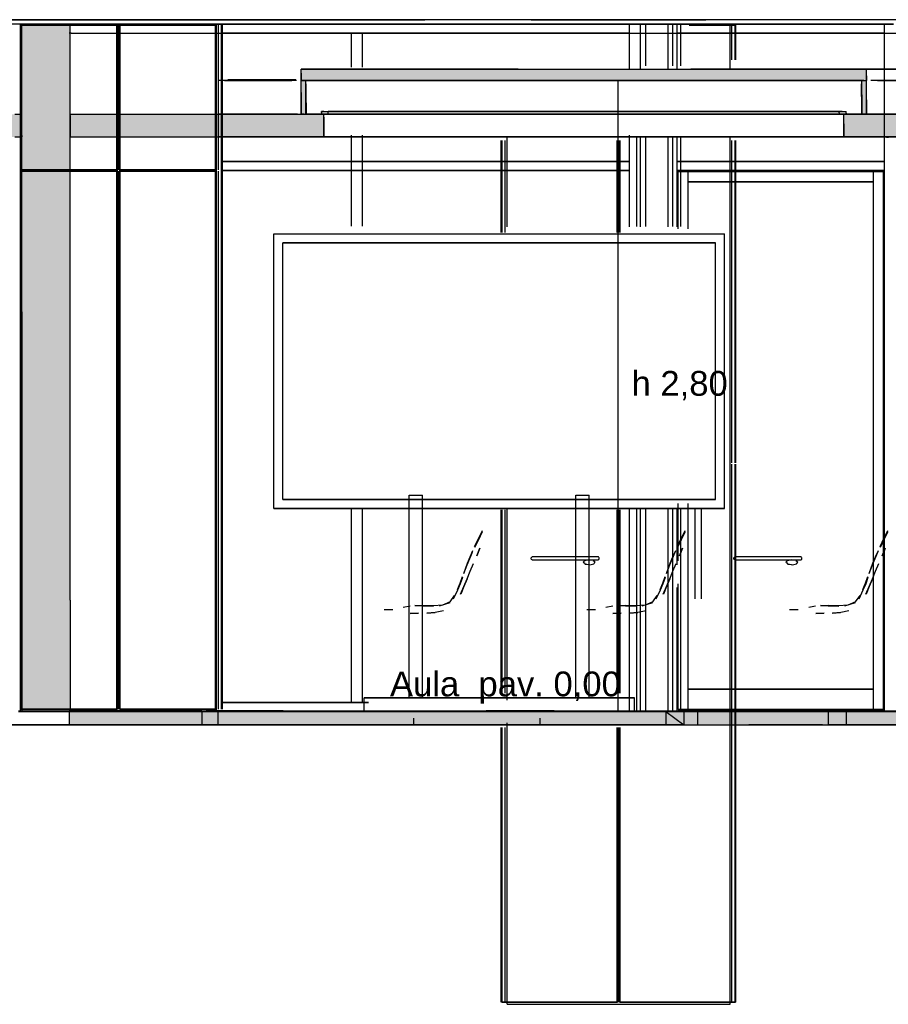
# Model space of a CAD drawing. Header units: millimetres. Extents: x -8297 to 34045, y -61360 to 6071.
# Tile 28 of 68: x 16571 to 20428, y -41300 to -36930. Entities that reach past the tile are written whole.
import ezdxf
from ezdxf.enums import TextEntityAlignment as Align

# ---------------------------------------------------------------- set-up
doc = ezdxf.new("R2010")
doc.units = ezdxf.units.MM
for name, color, linetype in [('S-QUOTE', 40, 'Continuous'), ('S-TAGLIO-ARR', 9, 'Continuous'), ('S-TAGLIO-CS', 9, 'Continuous'), ('S-TAGLIO-NUOVO', 40, 'Continuous'), ('S-TAGLIO-PAV', 33, 'Continuous'), ('S-TAGLIO-SOFF', 8, 'Continuous'), ('S-TESTI', 7, 'Continuous'), ('S-VISTA', 8, 'Continuous'), ('S-VISTA-ARREDI', 9, 'Continuous')]:
    doc.layers.add(name, color=color, linetype=linetype)
doc.styles.add('VISIO', font='arial.ttf')

msp = doc.modelspace()

# ---------------------------------------------------------------- hatches: boundary and pattern name
at = {"layer": 'S-TAGLIO-CS'}
for points in [[(19448, -37200), (17840, -37200), (17828, -37200), (17820, -37200), (17820, -37168), (17820, -37150), (18784, -37150), (20242, -37150), (20330, -37150), (20330, -37178), (20330, -37200), (20318, -37200), (20310, -37200), (20242, -37200), (19448, -37200)], [(17828, -37200), (17840, -37200), (17840, -37298), (17840, -37350), (17834, -37350), (17820, -37350), (17820, -37252), (17820, -37200), (17828, -37200)], [(20310, -37200), (20318, -37200), (20330, -37200), (20330, -37286), (20330, -37350), (20322, -37350), (20310, -37350), (20310, -37264), (20310, -37200)], [(16124, -37450), (16100, -37450), (16100, -37440), (16100, -37350), (16108, -37350), (16126, -37350), (16132, -37350), (16180, -37350), (16192, -37350), (16200, -37350), (16400, -37350), (16434, -37350), (16536, -37350), (16550, -37350), (16580, -37350), (16580, -37444), (16580, -37450), (16550, -37450), (16536, -37450), (16434, -37450), (16400, -37450), (16350, -37450), (16124, -37450)], [(16796, -37450), (16794, -37450), (16794, -37356), (16794, -37350), (16796, -37350), (17434, -37350), (17440, -37350), (17446, -37350), (17456, -37350), (17502, -37350), (17596, -37350), (17820, -37350), (17834, -37350), (17840, -37350), (17912, -37350), (17920, -37350), (17920, -37362), (17920, -37450), (17502, -37450), (17456, -37450), (17446, -37450), (17440, -37450), (17434, -37450), (16796, -37450)], [(20322, -37450), (20230, -37450), (20230, -37392), (20230, -37350), (20240, -37350), (20310, -37350), (20322, -37350), (20330, -37350), (20400, -37350), (20556, -37350), (20610, -37350), (20612, -37350), (20674, -37350), (20680, -37350), (20680, -37398), (20680, -37450), (20674, -37450), (20612, -37450), (20610, -37450), (20556, -37450), (20322, -37450)]]:
    msp.add_hatch(color=9, dxfattribs=at).paths.add_polyline_path(points)
at = {"layer": 'S-TAGLIO-NUOVO'}
msp.add_hatch(color=40, dxfattribs=at).paths.add_polyline_path([(16580, -36950), (16672, -36950), (16796, -36950), (16796, -39506), (16796, -40000), (16672, -40000), (16608, -40000), (16580, -40000), (16580, -39598), (16580, -38226), (16580, -36950)])
at = {"layer": 'S-TAGLIO-PAV'}
for points in [[(16798, -40000), (16790, -40000), (16790, -39998), (16946, -39998), (17394, -39998), (17406, -39998), (17436, -39998), (17436, -40000), (17366, -40000), (17364, -40000), (17354, -40000), (17350, -40000), (16798, -40000)], [(20136, -40060), (19808, -40060), (19760, -40060), (17734, -40060), (17716, -40060), (17600, -40060), (17366, -40060), (17364, -40060), (17354, -40060), (17350, -40060), (17342, -40060), (16790, -40060), (16790, -40004), (16790, -40000), (16798, -40000), (17350, -40000), (17354, -40000), (17364, -40000), (17366, -40000), (17436, -40000), (17440, -40000), (17614, -40000), (17732, -40000), (18152, -40000), (18184, -40000), (18640, -40000), (18642, -40000), (19710, -40000), (19732, -40000), (19842, -40000), (19844, -40000), (19996, -40000), (20026, -40000), (20034, -40000), (20418, -40000), (20424, -40000), (20432, -40000), (20638, -40000), (20664, -40000), (20664, -40030), (20664, -40060), (20468, -40060), (20250, -40060), (20210, -40060), (20136, -40060)], [(17614, -40000), (17440, -40000), (17440, -39998), (17740, -39998), (18640, -39998), (18640, -40000), (18184, -40000), (18152, -40000), (17732, -40000), (17614, -40000)], [(19710, -40000), (18642, -40000), (18642, -39998), (18944, -39998), (19842, -39998), (19842, -40000), (19732, -40000), (19710, -40000)], [(19996, -40000), (19844, -40000), (19844, -39998), (20052, -39998), (20664, -39998), (20664, -40000), (20638, -40000), (20432, -40000), (20424, -40000), (20418, -40000), (20034, -40000), (20026, -40000), (19996, -40000)]]:
    msp.add_hatch(color=33, dxfattribs=at).paths.add_polyline_path(points)

# ---------------------------------------------------------------- linework, layer by layer
at = {"layer": 'S-QUOTE'}
msp.add_line((19227.5, -39998), (19227.5, -37200), dxfattribs=at)
at = {"layer": 'S-TAGLIO-ARR'}
for p, q in [((18843.7, -39316.3), (18842, -39318)), ((18842, -39320.6), (18842, -39318)), ((18842, -39324), (18842, -39320.6)), ((18842, -39324), (18844.3, -39325.7)), ((18846, -39314), (18843.7, -39316.3)), ((18844.3, -39325.7), (18846, -39327)), ((18868.4, -39314), (18846, -39314)), ((18846, -39327), (18868.4, -39327)), ((18883, -39314), (18868.4, -39314)), ((18868.4, -39327), (18883, -39327)), ((18901.4, -39314), (18883, -39314)), ((18883, -39327), (18901.6, -39327)), ((18920, -39314), (18901.4, -39314)), ((18901.6, -39327), (18920, -39327)), ((18938.4, -39314), (18920, -39314)), ((18920, -39327), (18938.6, -39327)), ((18957, -39314), (18938.4, -39314)), ((18938.6, -39327), (18957, -39327)), ((18975.4, -39314), (18957, -39314)), ((18957, -39327), (18975.6, -39327)), ((18994, -39314), (18975.4, -39314)), ((18975.6, -39327), (18994, -39327)), ((19012.4, -39314), (18994, -39314)), ((18994, -39327), (19012.6, -39327)), ((19031, -39314), (19012.4, -39314)), ((19012.6, -39327), (19031, -39327)), ((19049.4, -39314), (19031, -39314)), ((19031, -39327), (19049.6, -39327)), ((19068, -39314), (19049.4, -39314)), ((19049.6, -39327), (19068, -39327)), ((19086.4, -39314), (19068, -39314)), ((19068, -39327), (19086.6, -39327)), ((19089.7, -39328.8), (19079.9, -39331)), ((19105, -39314), (19086.4, -39314)), ((19086.6, -39327), (19105, -39327)), ((19097.8, -39327), (19089.7, -39328.8)), ((19110.1, -39329), (19097.8, -39327)), ((19114.6, -39314), (19105, -39314)), ((19105, -39327), (19114.6, -39327)), ((19116.4, -39330), (19110.1, -39329)), ((19123.4, -39314), (19114.6, -39314)), ((19114.6, -39327), (19140.1, -39327)), ((19116.4, -39330), (19120.9, -39333.2)), ((19140.1, -39314), (19123.4, -39314)), ((19142, -39316.6), (19140.1, -39314)), ((19140.1, -39327), (19141.5, -39325.9)), ((19141.5, -39325.9), (19143.4, -39324)), ((19143.4, -39318), (19142, -39316.6)), ((19143.4, -39321.9), (19143.4, -39318)), ((19143.4, -39324), (19143.4, -39321.9)), ((19743.7, -39316.3), (19742, -39318)), ((19742, -39320.6), (19742, -39318)), ((19742, -39324), (19742, -39320.6)), ((19742, -39324), (19744.3, -39325.7)), ((19746, -39314), (19743.7, -39316.3)), ((19744.3, -39325.7), (19746, -39327)), ((19768.4, -39314), (19746, -39314)), ((19746, -39327), (19768.4, -39327)), ((19783, -39314), (19768.4, -39314)), ((19768.4, -39327), (19783, -39327)), ((19801.4, -39314), (19783, -39314)), ((19783, -39327), (19801.6, -39327)), ((19820, -39314), (19801.4, -39314)), ((19801.6, -39327), (19820, -39327)), ((19838.4, -39314), (19820, -39314)), ((19820, -39327), (19838.6, -39327)), ((19857, -39314), (19838.4, -39314)), ((19838.6, -39327), (19857, -39327)), ((19875.4, -39314), (19857, -39314)), ((19857, -39327), (19875.6, -39327)), ((19894, -39314), (19875.4, -39314)), ((19875.6, -39327), (19894, -39327)), ((19912.4, -39314), (19894, -39314)), ((19894, -39327), (19912.6, -39327)), ((19931, -39314), (19912.4, -39314)), ((19912.6, -39327), (19931, -39327)), ((19949.4, -39314), (19931, -39314)), ((19931, -39327), (19949.6, -39327)), ((19968, -39314), (19949.4, -39314)), ((19949.6, -39327), (19968, -39327)), ((19986.4, -39314), (19968, -39314)), ((19968, -39327), (19986.6, -39327)), ((19989.7, -39328.8), (19979.9, -39331)), ((20005, -39314), (19986.4, -39314)), ((19986.6, -39327), (20005, -39327)), ((19997.8, -39327), (19989.7, -39328.8)), ((20010.1, -39329), (19997.8, -39327)), ((20014.6, -39314), (20005, -39314)), ((20005, -39327), (20014.6, -39327)), ((20016.4, -39330), (20010.1, -39329)), ((20023.4, -39314), (20014.6, -39314)), ((20014.6, -39327), (20040.1, -39327)), ((20016.4, -39330), (20020.9, -39333.2)), ((20040.1, -39314), (20023.4, -39314)), ((20042, -39316.6), (20040.1, -39314)), ((20040.1, -39327), (20041.5, -39325.9)), ((20041.5, -39325.9), (20043.4, -39324)), ((20043.4, -39318), (20042, -39316.6)), ((20043.4, -39321.9), (20043.4, -39318)), ((20043.4, -39324), (20043.4, -39321.9)), ((19076.8, -39333.6), (19072.8, -39338)), ((19072.8, -39338), (19076.6, -39341.1)), ((19076.6, -39341.1), (19082, -39346)), ((19079.9, -39331), (19076.8, -39333.6)), ((19082, -39346), (19084.5, -39346.4)), ((19084.5, -39346.4), (19089.2, -39347.2)), ((19089.2, -39347.2), (19096.2, -39348.3)), ((19096.2, -39348.3), (19100.4, -39349)), ((19100.4, -39349), (19108.2, -39347.4)), ((19108.2, -39347.4), (19120, -39345)), ((19121.2, -39343.5), (19120.2, -39344.8)), ((19125.9, -39337), (19120.9, -39333.2)), ((19121.2, -39343.5), (19125.1, -39338)), ((19125.1, -39338), (19125.9, -39337)), ((19976.8, -39333.6), (19972.8, -39338)), ((19972.8, -39338), (19976.6, -39341.1)), ((19976.6, -39341.1), (19982, -39346)), ((19979.9, -39331), (19976.8, -39333.6)), ((19982, -39346), (19984.5, -39346.4)), ((19984.5, -39346.4), (19989.2, -39347.2)), ((19989.2, -39347.2), (19996.2, -39348.3)), ((19996.2, -39348.3), (20000.4, -39349)), ((20000.4, -39349), (20008.2, -39347.4)), ((20008.2, -39347.4), (20020, -39345)), ((20021.2, -39343.5), (20020.2, -39344.8)), ((20025.9, -39337), (20020.9, -39333.2)), ((20021.2, -39343.5), (20025.1, -39338)), ((20025.1, -39338), (20025.9, -39337))]:
    msp.add_line(p, q, dxfattribs=at)
at = {"layer": 'S-TAGLIO-CS'}
for p, q in [((18783.7, -37150), (17821, -37150)), ((17821, -37167.6), (17821, -37150)), ((17821, -37167.6), (17821, -37200)), ((18783.7, -37150), (20242.1, -37150)), ((20242.1, -37150), (20330, -37150)), ((20330, -37178.7), (20330, -37150)), ((20330, -37178.7), (20330, -37200)), ((19447.8, -37200), (17821, -37200)), ((17828.1, -37200), (17821, -37200)), ((17821, -37252.7), (17821, -37200)), ((17828.1, -37200), (17841, -37200)), ((17841, -37297.4), (17841, -37200)), ((17843, -37299.4), (17843, -37215)), ((19447.8, -37200), (20242.1, -37200)), ((20242.1, -37200), (20330, -37200)), ((20308, -37270.2), (20308, -37215)), ((20318.5, -37200), (20310, -37200)), ((20310, -37263.8), (20310, -37200)), ((20318.5, -37200), (20330, -37200)), ((20330, -37286), (20330, -37200)), ((17821, -37252.7), (17821, -37350)), ((20308, -37270.2), (20308, -37345)), ((20310, -37263.8), (20310, -37350)), ((17841, -37297.4), (17841, -37350)), ((17843, -37299.4), (17843, -37345)), ((20330, -37286), (20330, -37350)), ((16550.1, -37350), (16579.5, -37350)), ((16579.5, -37350), (16580, -37350)), ((16580, -37444.7), (16580, -37350)), ((16795.3, -37350), (16794.7, -37350)), ((16794.7, -37355.5), (16794.7, -37350)), ((16794.7, -37355.5), (16794.7, -37450)), ((16795.3, -37350), (17434.6, -37350)), ((17434.6, -37350), (17440.8, -37350)), ((17440.8, -37350), (17445.5, -37350)), ((17445.5, -37350), (17446.9, -37350)), ((17446.9, -37350), (17455.1, -37350)), ((17455.1, -37350), (17501.5, -37350)), ((17501.5, -37350), (17596.7, -37350)), ((17596.7, -37350), (17921, -37350)), ((17834, -37350), (17821, -37350)), ((17834, -37350), (17841, -37350)), ((17921.6, -37338), (17911, -37338)), ((17911, -37342.2), (17911, -37338)), ((17911, -37342.2), (17911, -37350)), ((17930.7, -37350), (17911, -37350)), ((17921, -37362.1), (17921, -37350)), ((17921, -37362.1), (17921, -37450)), ((17921.6, -37338), (17941, -37338)), ((17930.7, -37350), (17941, -37350)), ((17941, -37345.8), (17941, -37338)), ((17941, -37345.8), (17941, -37350)), ((20222.5, -37338), (20210, -37338)), ((20210, -37343), (20210, -37338)), ((20210, -37343), (20210, -37350)), ((20227.3, -37350), (20210, -37350)), ((20222.5, -37338), (20240, -37338)), ((20227.3, -37350), (20240, -37350)), ((20400.5, -37350), (20230, -37350)), ((20230, -37391.9), (20230, -37350)), ((20240, -37345), (20240, -37338)), ((20240, -37345), (20240, -37350)), ((20321.4, -37350), (20310, -37350)), ((20321.4, -37350), (20330, -37350)), ((20400.5, -37350), (20555.6, -37350)), ((20230, -37391.9), (20230, -37450)), ((16550.1, -37450), (16579.5, -37450)), ((16579.5, -37450), (16580, -37450)), ((16580, -37444.7), (16580, -37450)), ((16795.3, -37450), (16794.7, -37450)), ((16795.3, -37450), (17434.6, -37450)), ((17434.6, -37450), (17440.8, -37450)), ((17440.8, -37450), (17445.5, -37450)), ((17445.5, -37450), (17446.9, -37450)), ((17446.9, -37450), (17455.1, -37450)), ((17455.1, -37450), (17501.5, -37450)), ((17501.5, -37450), (17921, -37450)), ((20322.1, -37450), (20230, -37450)), ((20322.1, -37450), (20555.6, -37450)), ((20419, -37452), (20416.9, -37452)), ((20419, -37452), (20419.6, -37452)), ((20419.6, -37452), (20429, -37452))]:
    msp.add_line(p, q, dxfattribs=at)
at = {"layer": 'S-TAGLIO-NUOVO'}
for p, q in [((16671.2, -36950), (16580, -36950)), ((16580, -38226), (16580, -36950)), ((16671.2, -36950), (16795, -36950)), ((16795, -39505.8), (16795, -36950)), ((16580, -38226), (16580, -39597.1)), ((16795, -39505.8), (16795, -40000)), ((16580, -39597.1), (16580, -40000)), ((16608.4, -40000), (16580, -40000)), ((16608.4, -40000), (16671.8, -40000)), ((16671.8, -40000), (16795, -40000))]:
    msp.add_line(p, q, dxfattribs=at)
at = {"layer": 'S-TAGLIO-PAV'}
for p, q in [((16945.4, -39998), (16790, -39998)), ((16790, -39998.5), (16790, -40000)), ((16790, -40003.9), (16790, -40000)), ((16798.5, -40000), (16790, -40000)), ((16790, -40003.9), (16790, -40060)), ((16798.5, -40000), (17349.8, -40000)), ((16945.4, -39998), (17393.5, -39998)), ((17349.8, -40000), (17354.8, -40000)), ((17354.8, -40000), (17363.9, -40000)), ((17363.9, -40000), (17365.7, -40000)), ((17365.7, -40000), (17613.9, -40000)), ((17393.5, -39998), (17406.1, -39998)), ((17406.1, -39998), (17436, -39998)), ((17436, -39999.5), (17436, -39998)), ((17436, -39999.5), (17436, -40000)), ((17436.8, -40000), (17436, -40000)), ((17436.8, -40000), (17439, -40000)), ((17740.6, -39998), (17439, -39998)), ((17439, -39998.5), (17439, -39998)), ((17439, -39998.5), (17439, -40000)), ((17613.9, -40000), (17732.9, -40000)), ((17732.9, -40000), (18152.2, -40000)), ((17740.6, -39998), (18639, -39998)), ((18152.2, -40000), (18184.2, -40000)), ((18184.2, -40000), (19709.2, -40000)), ((18639, -39999.5), (18639, -39998)), ((18639, -39999.5), (18639, -40000)), ((18639.8, -40000), (18639, -40000)), ((18639.8, -40000), (18642, -40000)), ((18943.6, -39998), (18642, -39998)), ((18642, -39998.5), (18642, -39998)), ((18642, -39998.5), (18642, -40000)), ((18943.6, -39998), (19842, -39998)), ((19709.2, -40000), (19732.6, -40000)), ((19732.6, -40000), (19995.4, -40000)), ((19842, -39999.5), (19842, -39998)), ((19842, -39999.5), (19842, -40000)), ((19842.8, -40000), (19842, -40000)), ((19842.8, -40000), (19845, -40000)), ((20051.1, -39998), (19845, -39998)), ((19845, -39998.5), (19845, -39998)), ((19845, -39998.5), (19845, -40000)), ((19995.4, -40000), (20025.5, -40000)), ((20025.5, -40000), (20033.5, -40000)), ((20033.5, -40000), (20417.5, -40000)), ((20051.1, -39998), (20665, -39998)), ((20417.5, -40000), (20423.5, -40000)), ((20423.5, -40000), (20432.5, -40000)), ((17341.4, -40060), (16790, -40060)), ((17341.4, -40060), (17349.8, -40060)), ((17349.8, -40060), (17354.8, -40060)), ((17354.8, -40060), (17363.9, -40060)), ((17363.9, -40060), (17365.7, -40060)), ((17365.7, -40060), (17600.7, -40060)), ((17600.7, -40060), (17716.6, -40060)), ((17716.6, -40060), (17733, -40060)), ((17733, -40060), (19760.2, -40060)), ((19760.2, -40060), (19807.5, -40060)), ((20135.6, -40060), (19807.5, -40060)), ((20135.6, -40060), (20209.6, -40060)), ((20209.6, -40060), (20249.8, -40060)), ((20249.8, -40060), (20467.5, -40060))]:
    msp.add_line(p, q, dxfattribs=at)
at = {"layer": 'S-TAGLIO-SOFF'}
for p, q in [((16798.9, -36990), (16790, -36990)), ((16798.9, -36990), (17348.3, -36990)), ((17348.3, -36990), (17353.6, -36990)), ((17353.6, -36990), (17363.2, -36990)), ((17363.2, -36990), (17365.1, -36990)), ((17365.1, -36990), (17613.2, -36990)), ((17613.2, -36990), (17731.5, -36990)), ((17731.5, -36990), (18144.1, -36990)), ((18144.1, -36990), (18176.4, -36990)), ((18176.4, -36990), (19771.7, -36990)), ((19771.7, -36990), (19817.6, -36990)), ((20134.8, -36990), (19817.6, -36990)), ((20134.8, -36990), (20211.4, -36990)), ((20211.4, -36990), (20250.1, -36990)), ((20250.1, -36990), (20460.3, -36990))]:
    msp.add_line(p, q, dxfattribs=at)
at = {"layer": 'S-VISTA'}
for p, q in [((19350, -36950), (14005, -36950)), ((19440, -36930), (14060, -36930)), ((19350, -36950), (14217, -36950)), ((14940, -36930), (18320, -36930)), ((18300, -36930), (14940, -36930)), ((17445, -36950), (16575, -36950)), ((16575, -36950), (17445, -36950)), ((16575, -40000), (16575, -36950)), ((17007, -36955), (16575, -36955)), ((16575, -37597), (16575, -36955)), ((16575, -37597), (16575, -36955)), ((16579, -36955), (17003, -36955)), ((16579, -37597), (16579, -36955)), ((16795, -36950), (16580, -36950)), ((16795, -36950), (16580, -36950)), ((16810, -36950), (16860, -36950)), ((16860, -36950), (16810, -36950)), ((16860, -36950), (19278, -36950)), ((19278, -36950), (16860, -36950)), ((17003, -37597), (17003, -36955)), ((17007, -37597), (17007, -36955)), ((17007, -37597), (17007, -36955)), ((17445, -36955), (17013, -36955)), ((17013, -37597), (17013, -36955)), ((17013, -37597), (17013, -36955)), ((17017, -36955), (17441, -36955)), ((17017, -37597), (17017, -36955)), ((17441, -37597), (17441, -36955)), ((17445, -40000), (17445, -36950)), ((17445, -37597), (17445, -36955)), ((17445, -37597), (17445, -36955)), ((17453, -37329.5), (17453, -36955)), ((17453, -37329.5), (17453, -36955)), ((17453, -37597), (17453, -36955)), ((17453, -37329.5), (17453, -36955)), ((17467, -37329.5), (17467, -36955)), ((17467, -37329.5), (17467, -36955)), ((17467, -37597), (17467, -36955)), ((17467, -37329.5), (17467, -36955)), ((17471, -37329.5), (17471, -36955)), ((17471, -37329.5), (17471, -36955)), ((17471, -37597), (17471, -36955)), ((17471, -37329.5), (17471, -36955)), ((18370, -36930), (18300, -36930)), ((18320, -36930), (18370, -36930)), ((18735, -36950), (19725, -36950)), ((18842.5, -36930), (18880, -36930)), ((18880, -36930), (19580, -36930)), ((19278, -36950), (19327, -36950)), ((19327, -36950), (19278, -36950)), ((19278, -37150), (19278, -36950)), ((19278, -37150), (19278, -36950)), ((19278, -36990), (19278, -36950)), ((19278, -36990), (19278, -36950)), ((19327, -37150), (19327, -36950)), ((19327, -37150), (19327, -36950)), ((19505, -36950), (19350, -36950)), ((19470, -36950), (19350, -36950)), ((19350, -36950), (19350, -37135.2)), ((19520, -36930), (19440, -36930)), ((19450, -36950), (19490, -36950)), ((19490, -36950), (19450, -36950)), ((19450, -37150), (19450, -36950)), ((19450, -37150), (19450, -36950)), ((19505, -36950), (19470, -36950)), ((19470, -36950), (19470, -37135.2)), ((19490, -37150), (19490, -36950)), ((19490, -37150), (19490, -36950)), ((19490, -36950), (20410, -36950)), ((20410, -36950), (19490, -36950)), ((19490, -36990), (19490, -36950)), ((19490, -36990), (19490, -36950)), ((19505, -36950), (19505, -37135.2)), ((19505, -36950), (19505, -37135.2)), ((19505, -36950), (19505, -37135.2)), ((19505, -36950), (19505, -37135.2)), ((20160, -36930), (19520, -36930)), ((19543, -36955), (19747, -36955)), ((19751, -36955), (19543.8, -36955)), ((19580, -36930), (19617.5, -36930)), ((19725, -37150), (19725, -36950)), ((19733, -37108.3), (19733, -36955)), ((19747, -37108.3), (19747, -36955)), ((19747, -37108.3), (19747, -36955)), ((19751, -37108.3), (19751, -36955)), ((19751, -37108.3), (19751, -36955)), ((19751, -37108.3), (19751, -36955)), ((20240, -36930), (20160, -36930)), ((20610, -36930), (20240, -36930)), ((20410, -36950), (20450, -36950)), ((20450, -36950), (20410, -36950)), ((20410, -40000), (20410, -36950)), ((20410, -37350), (20410, -36950)), ((20410, -36990), (20410, -36950)), ((20410, -36990), (20410, -36950)), ((17464.5, -36990), (19278, -36990)), ((19278, -36990), (17464.5, -36990)), ((17464.5, -36990), (19278, -36990)), ((19278, -36990), (17464.5, -36990)), ((17490, -36990), (19440, -36990)), ((18044, -36990), (18093, -36990)), ((18093, -36990), (18044, -36990)), ((18044, -37141), (18044, -36990)), ((18044, -37141), (18044, -36990)), ((18093, -37141), (18093, -36990)), ((18093, -37141), (18093, -36990)), ((19278, -37141), (19278, -36990)), ((19278, -37141), (19278, -36990)), ((19440, -36990), (19520, -36990)), ((19490, -36990), (20410, -36990)), ((20410, -36990), (19490, -36990)), ((19490, -36990), (20410, -36990)), ((20410, -36990), (19490, -36990)), ((19490, -37145.5), (19490, -36990)), ((19490, -37145.5), (19490, -36990)), ((19520, -36990), (20160, -36990)), ((20160, -36990), (20240, -36990)), ((20240, -36990), (20558.8, -36990)), ((20410, -37560), (20410, -36990)), ((20410, -37560), (20410, -36990)), ((17821, -37150), (20330, -37150)), ((17821, -37200), (17821, -37150)), ((20200, -37150), (19550, -37150)), ((19552.9, -37150), (20553.4, -37150)), ((20550, -37150), (20200, -37150)), ((20330, -37200), (20330, -37150)), ((17800, -37200), (17450, -37200)), ((17800, -37200), (17450, -37200)), ((17480, -37200), (17780, -37200)), ((17797.2, -37197), (17494.7, -37197)), ((17797.2, -37197), (17494.7, -37197)), ((17821, -37200), (20330, -37200)), ((17821, -37200), (20330, -37200)), ((17821, -37350), (17821, -37200)), ((20310, -37200), (17841, -37200)), ((17841, -37350), (17841, -37200)), ((20310, -37350), (20310, -37200)), ((20330, -37350), (20330, -37200)), ((20550, -37200), (20350, -37200)), ((20550, -37200), (20350, -37200)), ((20380.1, -37200), (20530.2, -37200)), ((16549, -37350), (16580, -37350)), ((16580, -37450), (16580, -37350)), ((16795, -37350), (17471, -37350)), ((16795, -37450), (16795, -37350)), ((17800, -37350), (17450, -37350)), ((17805, -37350), (17455, -37350)), ((17464.4, -37350), (17917.5, -37350)), ((17471, -37450), (17471, -37350)), ((17480, -37350), (17780, -37350)), ((17821, -37350), (20330, -37350)), ((20310, -37350), (17841, -37350)), ((17911, -37338), (20240, -37338)), ((17911, -37350), (20240, -37350)), ((20230, -37350), (17921, -37350)), ((17921, -37450), (17921, -37350)), ((17921, -37450), (17921, -37350)), ((20210, -37338), (17941, -37338)), ((20210, -37350), (17941, -37350)), ((20230, -37450), (20230, -37350)), ((20276.1, -37350), (20434, -37350)), ((20550, -37350), (20350, -37350)), ((20380.1, -37350), (20530.2, -37350)), ((20450, -37350), (20399.5, -37350)), ((16549, -37450), (16580, -37450)), ((16795, -37450), (17471, -37450)), ((17453, -37597), (17453, -37436.5)), ((17453, -37597), (17453, -37436.5)), ((17453, -37597), (17453, -37436.5)), ((19305, -37450), (17455, -37450)), ((17464.4, -37450), (19327, -37450)), ((17467, -37597), (17467, -37436.5)), ((17467, -37597), (17467, -37436.5)), ((17467, -37597), (17467, -37436.5)), ((17468.4, -37450), (19340.9, -37450)), ((17471, -37597), (17471, -37436.5)), ((17471, -37597), (17471, -37436.5)), ((17471, -37597), (17471, -37436.5)), ((19340.9, -37450), (17487.3, -37450)), ((20230, -37450), (17921, -37450)), ((18044, -37845.8), (18044, -37443.1)), ((18044, -37845.8), (18044, -37443.1)), ((18093, -37845.8), (18093, -37443.1)), ((18093, -37845.8), (18093, -37443.1)), ((18713, -37450), (19333.4, -37450)), ((18735, -37850), (18735, -37450)), ((19278, -37845.8), (19278, -37443.1)), ((19278, -37845.8), (19278, -37443.1)), ((19278, -37850), (19278, -37450)), ((19278, -37850), (19278, -37450)), ((19310, -37447.3), (19310, -37847.7)), ((19310, -37447.3), (19310, -37847.7)), ((19327, -37850), (19327, -37450)), ((19327, -37850), (19327, -37450)), ((19327, -37450), (19450, -37450)), ((19350, -37447.3), (19350, -37847.7)), ((19450, -37850), (19450, -37450)), ((19450, -37850), (19450, -37450)), ((19450, -37450), (19576, -37450)), ((19470, -37447.3), (19470, -37847.7)), ((19490, -37850), (19490, -37450)), ((19490, -37850), (19490, -37450)), ((19505, -37447.3), (19505, -37847.7)), ((19505, -37447.3), (19505, -37847.7)), ((19505, -37447.3), (19505, -37847.7)), ((19505, -37447.3), (19505, -37847.7)), ((19576, -37450), (19505, -37450)), ((19540.2, -37450), (19747, -37450)), ((20543.2, -37450), (19541.3, -37450)), ((19543.3, -37450), (20100, -37450)), ((20450, -37450), (19592, -37450)), ((19592, -37450), (20434, -37450)), ((19725, -41300), (19725, -37450)), ((20100, -37450), (20551.2, -37450)), ((20410, -40000), (20410, -37450)), ((18709, -37874.9), (18709, -37466.1)), ((18709, -37874.9), (18709, -37466.1)), ((18709, -37874.9), (18709, -37466.1)), ((18713, -37874.9), (18713, -37466.1)), ((18713, -37874.9), (18713, -37466.1)), ((18727, -37874.9), (18727, -37466.1)), ((19223, -37874.9), (19223, -37466.1)), ((19227, -37874.9), (19227, -37466.1)), ((19227, -37874.9), (19227, -37466.1)), ((19233, -37874.9), (19233, -37466.1)), ((19233, -37874.9), (19233, -37466.1)), ((19237, -37874.9), (19237, -37466.1)), ((19490, -37560), (19490, -37456.4)), ((19490, -37560), (19490, -37456.4)), ((19733, -38897), (19733, -37466.1)), ((19747, -38897), (19747, -37466.1)), ((19747, -38897), (19747, -37466.1)), ((19751, -38897), (19751, -37466.1)), ((19751, -38897), (19751, -37466.1)), ((19751, -38897), (19751, -37466.1)), ((17464.5, -37560), (19278, -37560)), ((19278, -37560), (17464.5, -37560)), ((19278, -37600), (19278, -37560)), ((19278, -37600), (19278, -37560)), ((19490, -37560), (20410, -37560)), ((20410, -37560), (19490, -37560)), ((19490, -37600), (19490, -37560)), ((19490, -37600), (19490, -37560)), ((19490, -37560), (20410, -37560)), ((20410, -37560), (19490, -37560)), ((20410, -37600), (20410, -37560)), ((20410, -37600), (20410, -37560)), ((17007, -37597), (16575, -37597)), ((17007, -37603), (16575, -37603)), ((16575, -39990), (16575, -37603)), ((16575, -39990), (16575, -37603)), ((16579, -37597), (17003, -37597)), ((16579, -37603), (17003, -37603)), ((16579, -39990), (16579, -37603)), ((17003, -39990), (17003, -37603)), ((17007, -39990), (17007, -37603)), ((17007, -39990), (17007, -37603)), ((17445, -37597), (17013, -37597)), ((17445, -37603), (17013, -37603)), ((17013, -39990), (17013, -37603)), ((17013, -39990), (17013, -37603)), ((17017, -37597), (17441, -37597)), ((17017, -37603), (17441, -37603)), ((17017, -39990), (17017, -37603)), ((17441, -39990), (17441, -37603)), ((17445, -39990), (17445, -37603)), ((17445, -39990), (17445, -37603)), ((17453, -39990), (17453, -37603)), ((17453, -39990), (17453, -37603)), ((17453, -39990), (17453, -37603)), ((17453, -39990), (17453, -37603)), ((17464.5, -37600), (19278, -37600)), ((19278, -37600), (17464.5, -37600)), ((17467, -39990), (17467, -37603)), ((17467, -39990), (17467, -37603)), ((17467, -39990), (17467, -37603)), ((17467, -39990), (17467, -37603)), ((17471, -39990), (17471, -37603)), ((17471, -39990), (17471, -37603)), ((17471, -39990), (17471, -37603)), ((17471, -39990), (17471, -37603)), ((19490, -37600), (20410, -37600)), ((20410, -37600), (19490, -37600)), ((19494, -37604), (19539, -37604)), ((19539, -37604), (19494, -37604)), ((19494, -37858), (19494, -37604)), ((19494, -37858), (19494, -37604)), ((19539, -37858), (19539, -37604)), ((19539, -37858), (19539, -37604)), ((19539, -37604), (20361, -37604)), ((20361, -37604), (19539, -37604)), ((19539, -37649), (19539, -37604)), ((19539, -37649), (19539, -37604)), ((20361, -37604), (20406, -37604)), ((20406, -37604), (20361, -37604)), ((20361, -39992), (20361, -37604)), ((20361, -39992), (20361, -37604)), ((20361, -37649), (20361, -37604)), ((20361, -37649), (20361, -37604)), ((20406, -39992), (20406, -37604)), ((20406, -39992), (20406, -37604)), ((19539, -37649), (20361, -37649)), ((20361, -37649), (19539, -37649)), ((19539, -37649), (20361, -37649)), ((20361, -37649), (19539, -37649)), ((19539, -37849.3), (19539, -37649)), ((19539, -37849.3), (19539, -37649)), ((20361, -39902), (20361, -37649)), ((20361, -39902), (20361, -37649)), ((19733, -41290), (19733, -38903)), ((19747, -41290), (19747, -38903)), ((19747, -41290), (19747, -38903)), ((19751, -41290), (19751, -38903)), ((19751, -41290), (19751, -38903)), ((19751, -41290), (19751, -38903)), ((18044, -39960), (18044, -39104.2)), ((18044, -39960), (18044, -39104.2)), ((18093, -39960), (18093, -39104.2)), ((18093, -39960), (18093, -39104.2)), ((18709, -39918.7), (18709, -39106.1)), ((18709, -39918.7), (18709, -39106.1)), ((18709, -39918.7), (18709, -39106.1)), ((18713, -39918.7), (18713, -39106.1)), ((18713, -39918.7), (18713, -39106.1)), ((18727, -39918.7), (18727, -39106.1)), ((18735, -39950), (18735, -39100)), ((19223, -39918.7), (19223, -39106.1)), ((19227, -39918.7), (19227, -39106.1)), ((19227, -39918.7), (19227, -39106.1)), ((19233, -39918.7), (19233, -39106.1)), ((19233, -39918.7), (19233, -39106.1)), ((19237, -39918.7), (19237, -39106.1)), ((19278, -40000), (19278, -39100)), ((19278, -40000), (19278, -39100)), ((19278, -39909.7), (19278, -39104.2)), ((19278, -39909.7), (19278, -39104.2)), ((19310, -39099), (19310, -40000)), ((19310, -39099), (19310, -39949.9)), ((19327, -40000), (19327, -39100)), ((19327, -40000), (19327, -39100)), ((19350, -39099), (19350, -40000)), ((19450, -40000), (19450, -39100)), ((19450, -40000), (19450, -39100)), ((19470, -39099), (19470, -40000)), ((19490, -39350), (19490, -39100)), ((19490, -39350), (19490, -39100)), ((19494, -39331.5), (19494, -39077.4)), ((19494, -39331.5), (19494, -39077.4)), ((19505, -39099), (19505, -40000)), ((19505, -39099), (19505, -40000)), ((19505, -39099), (19505, -40000)), ((19505, -39099), (19505, -40000)), ((19539, -39992), (19539, -39077.4)), ((19539, -39992), (19539, -39077.4)), ((19539, -39902), (19539, -39100.9)), ((19539, -39902), (19539, -39100.9)), ((19570, -39500), (19570, -39100)), ((19570, -39500), (19570, -39100)), ((19570, -39500), (19570, -39100)), ((19570, -39500), (19570, -39100)), ((19598, -39500), (19598, -39100)), ((19598, -39500), (19598, -39100)), ((19598, -39500), (19598, -39100)), ((19598, -39500), (19598, -39100)), ((19490, -40000), (19490, -39450)), ((19490, -40000), (19490, -39450)), ((19494, -39992), (19494, -39433.1)), ((19494, -39992), (19494, -39433.1)), ((19539, -39902), (20361, -39902)), ((20361, -39902), (19539, -39902)), ((19539, -39992), (19539, -39902)), ((19539, -39992), (19539, -39902)), ((19539, -39902), (20361, -39902)), ((20361, -39902), (19539, -39902)), ((20361, -39992), (20361, -39902)), ((20361, -39992), (20361, -39902)), ((17464.5, -39960), (18119.4, -39960)), ((18119.4, -39960), (17464.5, -39960)), ((17464.5, -39960), (18119.4, -39960)), ((18119.4, -39960), (17464.5, -39960)), ((18044, -39960), (18093, -39960)), ((18093, -39960), (18044, -39960)), ((19278, -40000), (19278, -39980)), ((19278, -40000), (19278, -39980)), ((16565, -39998), (16790, -39998)), ((16790, -40000), (16565, -40000)), ((16565, -40000), (16790, -40000)), ((17007, -39990), (16575, -39990)), ((16575, -39990), (16791, -39990)), ((16779.7, -40000), (16575, -40000)), ((16575, -40000), (17445, -40000)), ((16579, -39990), (17003, -39990)), ((16791, -39990), (16579, -39990)), ((16795, -40000), (16580, -40000)), ((17380, -39998), (16790, -39998)), ((16790, -40000), (17380, -40000)), ((16790, -40000), (16790, -40060)), ((16790, -40000), (16790, -40060)), ((16790, -40000), (16790, -40060)), ((17380, -40000), (16790, -40000)), ((17445, -39990), (17013, -39990)), ((17017, -39990), (17441, -39990)), ((17380, -40000), (17450, -40000)), ((17380, -40000), (17380, -40060)), ((17396, -39998), (17436, -39998)), ((17396, -40000), (17436, -40000)), ((17399, -39998), (17837, -39998)), ((17450, -39998), (17399, -39998)), ((17450, -40000), (17399, -40000)), ((17399, -40000), (17837, -40000)), ((17439, -39998), (18639, -39998)), ((17439, -40000), (18639, -40000)), ((17450, -40000), (17450, -40060)), ((17450, -40000), (17450, -40060)), ((17464.5, -40000), (19278, -40000)), ((19278, -40000), (17464.5, -40000)), ((17470.5, -39998), (17837, -39998)), ((17470.5, -40000), (17837, -40000)), ((17487, -39998), (17837, -39998)), ((17487, -40000), (17837, -40000)), ((17488, -39998), (18238, -39998)), ((17488, -39998), (18238, -39998)), ((17488, -40000), (18238, -40000)), ((17488, -40000), (18238, -40000)), ((17489, -39998), (18639, -39998)), ((17489, -39998), (18089, -39998)), ((17489, -40000), (18639, -40000)), ((17489, -40000), (18089, -40000)), ((19440, -40000), (17490, -40000)), ((17840, -39998), (19040, -39998)), ((17840, -39998), (19040, -39998)), ((17840, -39998), (18090, -39998)), ((17840, -40000), (19040, -40000)), ((17840, -40000), (19040, -40000)), ((17840, -40000), (18090, -40000)), ((18241, -39998), (19441, -39998)), ((18241, -39998), (19441, -39998)), ((18241, -40000), (19441, -40000)), ((18241, -40000), (19441, -40000)), ((18642, -39998), (19842, -39998)), ((18642, -39998), (19842, -39998)), ((18642, -40000), (19842, -40000)), ((18642, -40000), (19842, -40000)), ((19043, -39998), (20243, -39998)), ((19043, -39998), (20243, -39998)), ((19043, -40000), (20243, -40000)), ((19043, -40000), (20243, -40000)), ((19278, -40000), (19327, -40000)), ((19327, -40000), (19278, -40000)), ((19350, -40000), (19310, -40000)), ((19470, -40000), (19350, -40000)), ((19440, -40000), (19440, -40060)), ((19440, -40000), (19520, -40000)), ((19440, -40000), (19440, -40060)), ((19440, -40000), (19520, -40060)), ((19444, -39998), (20644, -39998)), ((19444, -39998), (20644, -39998)), ((19444, -40000), (20644, -40000)), ((19444, -40000), (20644, -40000)), ((19450, -40000), (19490, -40000)), ((19490, -40000), (19450, -40000)), ((19505, -40000), (19470, -40000)), ((19505, -40000), (19470, -40000)), ((19494, -39992), (19539, -39992)), ((19539, -39992), (19494, -39992)), ((19520, -40000), (19520, -40060)), ((19580, -39998), (19526.3, -39998)), ((19580, -40000), (19526.3, -40000)), ((19530, -40000), (19580, -40000)), ((19539, -39992), (20361, -39992)), ((20361, -39992), (19539, -39992)), ((19542, -39998), (19842, -39998)), ((19542, -40000), (19842, -40000)), ((19543, -39998), (20243, -39998)), ((19543, -40000), (20243, -40000)), ((19580, -40000), (19580, -40060)), ((19845, -39998), (20665, -39998)), ((19845, -39998), (20645, -39998)), ((19845, -39998), (20665, -39998)), ((19845, -40000), (20665, -40000)), ((19845, -40000), (20665, -40000)), ((19845, -40000), (20645, -40000)), ((20160, -40000), (20160, -40060)), ((20240, -40000), (20240, -40060)), ((20246, -39998), (20665, -39998)), ((20246, -39998), (20665, -39998)), ((20246, -39998), (20646, -39998)), ((20246, -40000), (20665, -40000)), ((20246, -40000), (20665, -40000)), ((20246, -40000), (20646, -40000)), ((20361, -39992), (20406, -39992)), ((20406, -39992), (20361, -39992)), ((20410, -40000), (20450, -40000)), ((20450, -40000), (20410, -40000)), ((19440, -40060), (14060, -40060)), ((14940, -40060), (18320, -40060)), ((18300, -40060), (14940, -40060)), ((16790, -40060), (17380, -40060)), ((17380, -40060), (16790, -40060)), ((16790, -40060), (19440, -40060)), ((17380, -40030), (17380, -40060)), ((17380, -40060), (17450, -40060)), ((17450, -40060), (17380, -40060)), ((18370, -40060), (18300, -40060)), ((18320, -40030), (18320, -40060)), ((18320, -40060), (18370, -40060)), ((18709, -41290), (18709, -40071.1)), ((18709, -41290), (18709, -40071.1)), ((18709, -41290), (18709, -40071.1)), ((18713, -41290), (18713, -40071.1)), ((18713, -41290), (18713, -40071.1)), ((18727, -41290), (18727, -40071.1)), ((18735, -41300), (18735, -40050)), ((18880, -40030), (18880, -40060)), ((18880, -40060), (19580, -40060)), ((19223, -41290), (19223, -40071.1)), ((19227, -41290), (19227, -40071.1)), ((19227, -41290), (19227, -40071.1)), ((19233, -41290), (19233, -40071.1)), ((19233, -41290), (19233, -40071.1)), ((19237, -41290), (19237, -40071.1)), ((19520, -40060), (19440, -40060)), ((19440, -40060), (19520, -40060)), ((19520, -40060), (20160, -40060)), ((20240, -40060), (20160, -40060)), ((20160, -40060), (20240, -40060)), ((20610, -40060), (20240, -40060)), ((20240, -40060), (20665, -40060)), ((19227, -41290), (18709, -41290)), ((18713, -41290), (19223, -41290)), ((19751, -41290), (19233, -41290)), ((19237, -41290), (19747, -41290)), ((18735, -41300), (19725, -41300))]:
    msp.add_line(p, q, dxfattribs=at)
at = {"layer": 'S-VISTA-ARREDI'}
for p, q in [((17700, -37880), (19700, -37880)), ((17700, -39100), (17700, -37880)), ((17700, -39100), (17700, -37880)), ((19700, -39100), (19700, -37880)), ((19700, -39100), (19700, -37880)), ((19660, -37920), (17740, -37920)), ((17740, -37920), (19660, -37920)), ((17740, -39060), (17740, -37920)), ((17740, -39060), (17740, -37920)), ((19660, -39060), (19660, -37920)), ((19660, -39060), (19660, -37920)), ((19660, -39060), (17740, -39060)), ((17740, -39060), (19660, -39060)), ((18300, -39040), (18360, -39040)), ((18300, -39940), (18300, -39040)), ((18360, -39940), (18360, -39040)), ((19040, -39040), (19100, -39040)), ((19040, -39940), (19040, -39040)), ((19100, -39940), (19100, -39040)), ((19700, -39100), (17700, -39100)), ((17700, -39100), (19700, -39100)), ((18300, -39340), (18300, -39090)), ((18360, -39940), (18360, -39090)), ((19040, -39940), (19040, -39090)), ((19100, -39940), (19100, -39090)), ((18608, -39233), (18626, -39197)), ((18608, -39233), (18626, -39197)), ((19508, -39233), (19526, -39197)), ((19508, -39233), (19526, -39197)), ((20408, -39233), (20426, -39197)), ((20408, -39233), (20426, -39197)), ((18591, -39268), (18608, -39233)), ((18591, -39268), (18608, -39233)), ((18608, -39238), (18591, -39272)), ((18608, -39238), (18591, -39272)), ((18625, -39203), (18608, -39238)), ((18625, -39203), (18608, -39238)), ((19491, -39268), (19508, -39233)), ((19491, -39268), (19508, -39233)), ((19508, -39238), (19491, -39272)), ((19508, -39238), (19491, -39272)), ((19525, -39203), (19508, -39238)), ((19525, -39203), (19508, -39238)), ((20391, -39268), (20408, -39233)), ((20391, -39268), (20408, -39233)), ((20408, -39238), (20391, -39272)), ((20408, -39238), (20391, -39272)), ((20425, -39203), (20408, -39238)), ((20425, -39203), (20408, -39238)), ((18600, -39310), (18614, -39276)), ((18600, -39310), (18614, -39276)), ((18614, -39275), (18601, -39309)), ((18614, -39275), (18601, -39309)), ((19500, -39310), (19514, -39276)), ((19500, -39310), (19514, -39276)), ((19514, -39275), (19501, -39309)), ((19514, -39275), (19501, -39309)), ((20400, -39310), (20414, -39276)), ((20400, -39310), (20414, -39276)), ((20414, -39275), (20401, -39309)), ((20414, -39275), (20401, -39309)), ((18569, -39316), (18558, -39344)), ((18569, -39316), (18558, -39344)), ((18558, -39349), (18569, -39321)), ((18558, -39349), (18569, -39321)), ((18582, -39288), (18569, -39316)), ((18582, -39288), (18569, -39316)), ((18569, -39321), (18581, -39293)), ((18569, -39321), (18581, -39293)), ((19469, -39316), (19458, -39344)), ((19469, -39316), (19458, -39344)), ((19458, -39349), (19469, -39321)), ((19458, -39349), (19469, -39321)), ((19482, -39288), (19469, -39316)), ((19482, -39288), (19469, -39316)), ((19469, -39321), (19481, -39293)), ((19469, -39321), (19481, -39293)), ((20369, -39316), (20358, -39344)), ((20369, -39316), (20358, -39344)), ((20358, -39349), (20369, -39321)), ((20358, -39349), (20369, -39321)), ((20382, -39288), (20369, -39316)), ((20382, -39288), (20369, -39316)), ((20369, -39321), (20381, -39293)), ((20369, -39321), (20381, -39293)), ((18558, -39344), (18543, -39385)), ((18558, -39344), (18543, -39385)), ((18543, -39388), (18558, -39349)), ((18543, -39388), (18558, -39349)), ((18571, -39378), (18586, -39344)), ((19458, -39344), (19443, -39385)), ((19458, -39344), (19443, -39385)), ((19443, -39388), (19458, -39349)), ((19443, -39388), (19458, -39349)), ((19471, -39378), (19486, -39344)), ((20358, -39344), (20343, -39385)), ((20358, -39344), (20343, -39385)), ((20343, -39388), (20358, -39349)), ((20343, -39388), (20358, -39349)), ((20371, -39378), (20386, -39344)), ((18526, -39431), (18537, -39402)), ((18526, -39431), (18537, -39402)), ((18537, -39405), (18527, -39434)), ((18537, -39405), (18527, -39434)), ((18557, -39411), (18543, -39445)), ((18557, -39411), (18543, -39445)), ((18543, -39446), (18557, -39412)), ((18543, -39446), (18557, -39412)), ((18557, -39412), (18571, -39378)), ((18557, -39412), (18571, -39378)), ((19426, -39431), (19437, -39402)), ((19426, -39431), (19437, -39402)), ((19437, -39405), (19427, -39434)), ((19437, -39405), (19427, -39434)), ((19457, -39411), (19443, -39445)), ((19457, -39411), (19443, -39445)), ((19443, -39446), (19457, -39412)), ((19443, -39446), (19457, -39412)), ((19457, -39412), (19471, -39378)), ((19457, -39412), (19471, -39378)), ((20326, -39431), (20337, -39402)), ((20326, -39431), (20337, -39402)), ((20337, -39405), (20327, -39434)), ((20337, -39405), (20327, -39434)), ((20357, -39411), (20343, -39445)), ((20357, -39411), (20343, -39445)), ((20343, -39446), (20357, -39412)), ((20343, -39446), (20357, -39412)), ((20357, -39412), (20371, -39378)), ((20357, -39412), (20371, -39378)), ((18515, -39459), (18526, -39431)), ((18515, -39459), (18526, -39431)), ((18527, -39434), (18515, -39462)), ((18527, -39434), (18515, -39462)), ((18528, -39480), (18543, -39446)), ((18528, -39480), (18543, -39446)), ((18543, -39445), (18529, -39479)), ((18543, -39445), (18529, -39479)), ((19415, -39459), (19426, -39431)), ((19415, -39459), (19426, -39431)), ((19427, -39434), (19415, -39462)), ((19427, -39434), (19415, -39462)), ((19428, -39480), (19443, -39446)), ((19428, -39480), (19443, -39446)), ((19443, -39445), (19429, -39479)), ((19443, -39445), (19429, -39479)), ((20315, -39459), (20326, -39431)), ((20315, -39459), (20326, -39431)), ((20327, -39434), (20315, -39462)), ((20327, -39434), (20315, -39462)), ((20328, -39480), (20343, -39446)), ((20328, -39480), (20343, -39446)), ((20343, -39445), (20329, -39479)), ((20343, -39445), (20329, -39479)), ((18482, -39513), (18502, -39486)), ((18482, -39513), (18502, -39486)), ((18515, -39462), (18496, -39502)), ((18515, -39462), (18496, -39502)), ((19382, -39513), (19402, -39486)), ((19382, -39513), (19402, -39486)), ((19415, -39462), (19396, -39502)), ((19415, -39462), (19396, -39502)), ((20282, -39513), (20302, -39486)), ((20282, -39513), (20302, -39486)), ((20315, -39462), (20296, -39502)), ((20315, -39462), (20296, -39502)), ((18189, -39547), (18227, -39548)), ((18189, -39547), (18227, -39548)), ((18274, -39537), (18304, -39531)), ((18274, -39537), (18304, -39531)), ((18326, -39529), (18360, -39530)), ((18326, -39529), (18360, -39530)), ((18360, -39531), (18326, -39531)), ((18360, -39531), (18326, -39531)), ((18408, -39531), (18360, -39530)), ((18408, -39531), (18360, -39530)), ((18360, -39531), (18408, -39533)), ((18360, -39531), (18408, -39533)), ((18448, -39528), (18408, -39531)), ((18448, -39528), (18408, -39531)), ((18435, -39532), (18482, -39516)), ((18435, -39532), (18482, -39516)), ((18482, -39513), (18448, -39528)), ((18482, -39513), (18448, -39528)), ((19089, -39547), (19127, -39548)), ((19089, -39547), (19127, -39548)), ((19174, -39537), (19204, -39531)), ((19174, -39537), (19204, -39531)), ((19226, -39529), (19260, -39530)), ((19226, -39529), (19260, -39530)), ((19260, -39531), (19226, -39531)), ((19260, -39531), (19226, -39531)), ((19308, -39531), (19260, -39530)), ((19308, -39531), (19260, -39530)), ((19260, -39531), (19308, -39533)), ((19260, -39531), (19308, -39533)), ((19348, -39528), (19308, -39531)), ((19348, -39528), (19308, -39531)), ((19335, -39532), (19382, -39516)), ((19335, -39532), (19382, -39516)), ((19382, -39513), (19348, -39528)), ((19382, -39513), (19348, -39528)), ((19989, -39547), (20027, -39548)), ((19989, -39547), (20027, -39548)), ((20074, -39537), (20104, -39531)), ((20074, -39537), (20104, -39531)), ((20126, -39529), (20160, -39530)), ((20126, -39529), (20160, -39530)), ((20160, -39531), (20126, -39531)), ((20160, -39531), (20126, -39531)), ((20208, -39531), (20160, -39530)), ((20208, -39531), (20160, -39530)), ((20160, -39531), (20208, -39533)), ((20160, -39531), (20208, -39533)), ((20248, -39528), (20208, -39531)), ((20248, -39528), (20208, -39531)), ((20235, -39532), (20282, -39516)), ((20235, -39532), (20282, -39516)), ((20282, -39513), (20248, -39528)), ((20282, -39513), (20248, -39528)), ((18300, -39940), (18300, -39590)), ((18342, -39564), (18305, -39566)), ((18305, -39566), (18341, -39564)), ((18342, -39564), (18305, -39566)), ((18305, -39566), (18341, -39564)), ((18378, -39564), (18415, -39561)), ((18378, -39564), (18415, -39561)), ((18416, -39561), (18379, -39564)), ((18416, -39561), (18379, -39564)), ((18452, -39553), (18416, -39561)), ((18452, -39553), (18416, -39561)), ((19242, -39564), (19205, -39566)), ((19205, -39566), (19241, -39564)), ((19242, -39564), (19205, -39566)), ((19205, -39566), (19241, -39564)), ((19278, -39564), (19315, -39561)), ((19278, -39564), (19315, -39561)), ((19316, -39561), (19279, -39564)), ((19316, -39561), (19279, -39564)), ((19352, -39553), (19316, -39561)), ((19352, -39553), (19316, -39561)), ((20142, -39564), (20105, -39566)), ((20105, -39566), (20141, -39564)), ((20142, -39564), (20105, -39566)), ((20105, -39566), (20141, -39564)), ((20178, -39564), (20215, -39561)), ((20178, -39564), (20215, -39561)), ((20216, -39561), (20179, -39564)), ((20216, -39561), (20179, -39564)), ((20252, -39553), (20216, -39561)), ((20252, -39553), (20216, -39561)), ((19300, -39940), (18100, -39940)), ((18100, -39940), (19300, -39940)), ((18100, -40000), (18100, -39940)), ((18100, -40000), (18100, -39940)), ((18300, -39940), (18360, -39940)), ((19100, -39940), (19040, -39940)), ((19040, -39940), (19100, -39940)), ((19300, -40000), (19300, -39940)), ((19300, -40000), (19300, -39940)), ((19300, -40000), (18100, -40000)), ((18100, -40000), (19300, -40000))]:
    msp.add_line(p, q, dxfattribs=at)

# ---------------------------------------------------------------- texts
at = {"layer": 'S-QUOTE', "style": 'VISIO'}
msp.add_text('h 2,80', height=110, dxfattribs=at).set_placement((19287.5, -38599))
at = {"layer": 'S-TESTI', "style": 'VISIO'}
msp.add_text('Aula  pav. 0,00', height=110, dxfattribs=at).set_placement((18727.5, -39878), align=Align.MIDDLE_CENTER)

doc.saveas('drawing.dxf')
